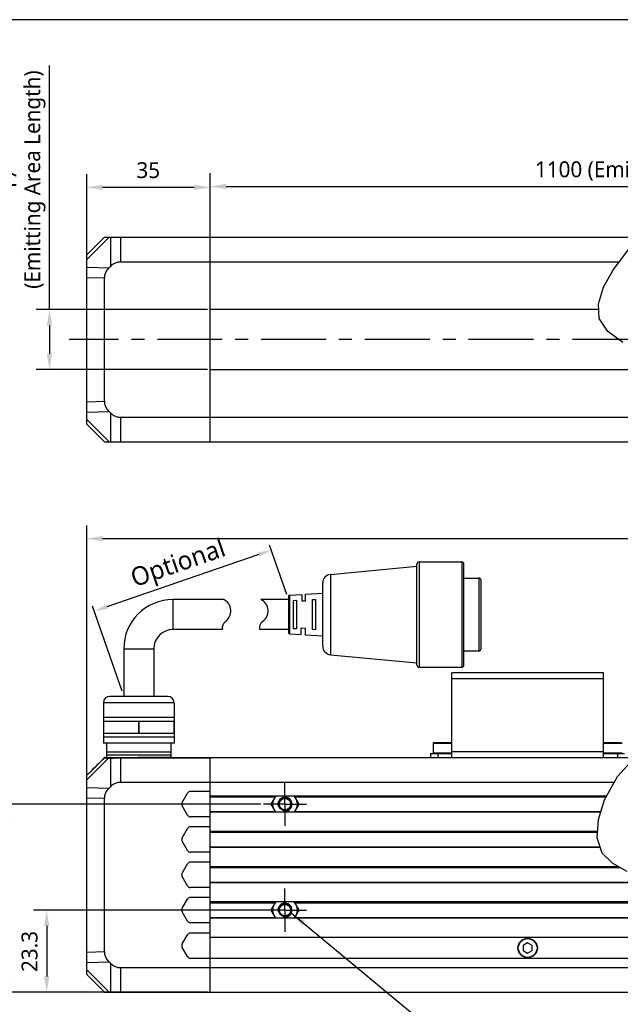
# Model space of a CAD drawing. Header units: millimetres. Extents: x -25 to 531, y 144 to 427.
# Tile 4 of 10: x 95 to 209, y 241 to 427. Entities that reach past the tile are written whole.
import ezdxf

# ---------------------------------------------------------------- set-up
doc = ezdxf.new("R2010")
doc.units = ezdxf.units.MM
doc.header["$LTSCALE"] = 32.67
doc.header["$PDMODE"] = 3
doc.header["$PDSIZE"] = 8
doc.linetypes.add('CENTER', pattern=[0.6, 0.375, -0.075, 0.075, -0.075])
doc.layers.get('0').update_dxf_attribs({"linetype": 'CONTINUOUS'})
doc.layers.get('Defpoints').update_dxf_attribs({"linetype": 'CONTINUOUS'})
for name, color, linetype in [('00_COMPONENTS', 7, 'CONTINUOUS'), ('03_ALL_AXES', 7, 'CONTINUOUS'), ('3_ALL_AXES', 7, 'CONTINUOUS'), ('50_ALL_DETAILS', 7, 'CONTINUOUS'), ('51__DRAFT_DIMS', 7, 'CONTINUOUS')]:
    doc.layers.add(name, color=color, linetype=linetype)
doc.layers.add('标注', color=3, linetype='CONTINUOUS', lineweight=25)
doc.layers.add('粗实线', color=7, linetype='CONTINUOUS', lineweight=30)
doc.styles.get("Standard").update_dxf_attribs({"font": 'Roboto-Regular.ttf'})
doc.dimstyles.new('CST Standard', dxfattribs={"dimtxt": 3.5, "dimasz": 2.5, "dimexe": 1, "dimexo": 1, "dimgap": 0.6, "dimtad": 1, "dimtoh": 1, "dimdsep": 46, "dimtxsty": 'STANDARD', "dimcen": -2.5, "dimdle": 5, "dimadec": 1, "dimazin": 2, "dimtfac": 1, "dimtofl": 0, "dimtmove": 0, "dimatfit": 0, "dimfxl": 1, "dimtolj": 1, "dimarcsym": 0})
doc.dimstyles.new('DIMSTYLE_1', dxfattribs={"dimtxt": 3, "dimasz": 3, "dimexe": 2.5, "dimexo": 0.5, "dimgap": 0.75, "dimtad": 1, "dimlfac": 1.5, "dimdsep": 46, "dimtxsty": 'STANDARD', "dimblk": '_FILLED', "dimblk1": '_FILLED', "dimblk2": '_FILLED', "dimcen": 0.09, "dimclrt": 3, "dimazin": 2, "dimtp": 0.8, "dimtm": 0.8, "dimtfac": 1, "dimtofl": 0, "dimtmove": 0, "dimatfit": 3, "dimldrblk": '_FILLED', "dimfxl": 1, "dimtolj": 1, "dimarcsym": 0})
doc.dimstyles.new('DIMSTYLE_2', dxfattribs={"dimtxt": 3, "dimasz": 3, "dimexe": 2.5, "dimexo": 0.5, "dimgap": 0.75, "dimtad": 1, "dimlfac": 1.5, "dimdsep": 46, "dimtxsty": 'STANDARD', "dimblk": '_FILLED', "dimblk1": '_FILLED', "dimblk2": '_FILLED', "dimcen": 0.09, "dimclrt": 3, "dimazin": 2, "dimtp": 0.3, "dimtm": 0.3, "dimtfac": 1, "dimtofl": 0, "dimtmove": 0, "dimatfit": 3, "dimldrblk": '_FILLED', "dimfxl": 1, "dimtolj": 1, "dimarcsym": 0})
doc.dimstyles.new('DIMSTYLE_4', dxfattribs={"dimtxt": 3, "dimasz": 3, "dimexe": 2.5, "dimexo": 0.5, "dimgap": 0.75, "dimtad": 1, "dimlfac": 1.5, "dimdsep": 46, "dimtxsty": 'STANDARD', "dimblk": '_FILLED', "dimblk1": '_FILLED', "dimblk2": '_FILLED', "dimcen": 0.09, "dimclrt": 3, "dimazin": 2, "dimtp": 0.2, "dimtm": 0.2, "dimtfac": 1, "dimtofl": 0, "dimtmove": 0, "dimatfit": 3, "dimldrblk": '_FILLED', "dimfxl": 1, "dimtolj": 1, "dimarcsym": 0})
doc.dimstyles.get("Standard").update_dxf_attribs({"dimtxt": 3, "dimasz": 3, "dimexe": 2.5, "dimexo": 0.5, "dimtad": 1, "dimdsep": 46, "dimtxsty": 'STANDARD', "dimblk": '_FILLED', "dimblk1": '_FILLED', "dimblk2": '_FILLED', "dimcen": 0.09, "dimclrt": 3, "dimazin": 2, "dimtol": 1, "dimtp": 0.01, "dimtm": 0.01, "dimtfac": 1, "dimtofl": 0, "dimtmove": 0, "dimatfit": 3, "dimldrblk": '_FILLED', "dimfxl": 1, "dimtolj": 1, "dimarcsym": 0})

# ---------------------------------------------------------------- blocks, each defined once
blk = doc.blocks.new('_FILLED')
at = {"color": 0, "linetype": 'ByBlock'}
blk.add_solid([(0, 0), (-1, 0.167), (-1, -0.167)], dxfattribs=at)
blk = doc.blocks.new('*D1')
at = {"layer": '51__DRAFT_DIMS', "color": 0, "lineweight": -2}
for p, q in [((108.05, 280.2), (108.05, 331.16)), ((328.7, 280.2), (328.7, 331.16)), ((111.05, 328.66), (325.7, 328.66))]:
    blk.add_line(p, q, dxfattribs=at)
at = {"layer": 'Defpoints', "color": 0}
for p in [(328.7, 328.66), (108.05, 279.7), (328.7, 279.7)]:
    blk.add_point(p, dxfattribs=at)
at = {"layer": '51__DRAFT_DIMS', "color": 0, "linetype": 'ByBlock', "lineweight": -2, "xscale": 3, "yscale": 3, "zscale": 3, "rotation": 180}
blk.add_blockref('_FILLED', (108.05, 328.66), dxfattribs=at)
at = {"layer": '51__DRAFT_DIMS', "color": 0, "linetype": 'ByBlock', "lineweight": -2, "xscale": 3, "yscale": 3, "zscale": 3}
blk.add_blockref('_FILLED', (328.7, 328.66), dxfattribs=at)
at = {"layer": '51__DRAFT_DIMS', "color": 3, "insert": (218.37, 333.41), "char_height": 3, "attachment_point": 2, "line_spacing_factor": 0.9}
blk.add_mtext('\\A1;\\A1;1170', dxfattribs=at)
blk = doc.blocks.new('*D7')
at = {"layer": '51__DRAFT_DIMS', "color": 0, "lineweight": -2}
for p, q in [((101.01, 371.92), (101.01, 418.06)), ((130.88, 371.92), (98.51, 371.92)), ((101.01, 368.92), (101.01, 363.59)), ((130.88, 360.59), (98.51, 360.59))]:
    blk.add_line(p, q, dxfattribs=at)
at = {"layer": 'Defpoints', "color": 0}
for p in [(131.38, 371.92), (101.01, 360.59), (131.38, 360.59)]:
    blk.add_point(p, dxfattribs=at)
at = {"layer": '51__DRAFT_DIMS', "color": 0, "linetype": 'ByBlock', "lineweight": -2, "xscale": 3, "yscale": 3, "zscale": 3}
for p, rotation in [((101.01, 371.92), 90), ((101.01, 360.59), 270)]:
    blk.add_blockref('_FILLED', p, dxfattribs=dict(at, rotation=rotation))
at = {"layer": '51__DRAFT_DIMS', "color": 3, "insert": (91.76, 396.49), "char_height": 3, "attachment_point": 2, "rotation": 90, "line_spacing_factor": 0.9}
blk.add_mtext('\\A1;\\A1;17 \\P(Emitting Area Length)', dxfattribs=at)
blk = doc.blocks.new('*D8')
at = {"layer": '51__DRAFT_DIMS', "color": 0, "lineweight": -2}
for p, q in [((131.38, 381.42), (131.38, 397.68)), ((305.36, 381.42), (305.36, 397.68)), ((134.38, 395.18), (302.36, 395.18))]:
    blk.add_line(p, q, dxfattribs=at)
at = {"layer": 'Defpoints', "color": 0}
for p in [(305.36, 395.18), (131.38, 380.92), (305.36, 380.92)]:
    blk.add_point(p, dxfattribs=at)
at = {"layer": '51__DRAFT_DIMS', "color": 0, "linetype": 'ByBlock', "lineweight": -2, "xscale": 3, "yscale": 3, "zscale": 3, "rotation": 180}
blk.add_blockref('_FILLED', (131.38, 395.18), dxfattribs=at)
at = {"layer": '51__DRAFT_DIMS', "color": 0, "linetype": 'ByBlock', "lineweight": -2, "xscale": 3, "yscale": 3, "zscale": 3}
blk.add_blockref('_FILLED', (305.36, 395.18), dxfattribs=at)
at = {"layer": '51__DRAFT_DIMS', "color": 3, "insert": (218.37, 399.93), "char_height": 3, "attachment_point": 2, "line_spacing_factor": 0.9}
blk.add_mtext('\\A1;\\A1;1100 (Emitting Area Length)', dxfattribs=at)
blk = doc.blocks.new('*D9')
at = {"layer": '51__DRAFT_DIMS', "color": 0, "lineweight": -2}
for p, q in [((108.05, 378.5), (108.05, 397.53)), ((131.38, 381.42), (131.38, 397.53)), ((111.05, 395.03), (128.38, 395.03))]:
    blk.add_line(p, q, dxfattribs=at)
at = {"layer": 'Defpoints', "color": 0}
for p in [(131.38, 395.03), (131.38, 380.92), (108.05, 378)]:
    blk.add_point(p, dxfattribs=at)
at = {"layer": '51__DRAFT_DIMS', "color": 0, "linetype": 'ByBlock', "lineweight": -2, "xscale": 3, "yscale": 3, "zscale": 3, "rotation": 180}
blk.add_blockref('_FILLED', (108.05, 395.03), dxfattribs=at)
at = {"layer": '51__DRAFT_DIMS', "color": 0, "linetype": 'ByBlock', "lineweight": -2, "xscale": 3, "yscale": 3, "zscale": 3}
blk.add_blockref('_FILLED', (131.38, 395.03), dxfattribs=at)
at = {"layer": '51__DRAFT_DIMS', "color": 3, "insert": (119.68, 399.78), "char_height": 3, "attachment_point": 2, "line_spacing_factor": 0.9}
blk.add_mtext('\\A1;35', dxfattribs=at)
blk = doc.blocks.new('*D10')
at = {"layer": '51__DRAFT_DIMS', "color": 0, "lineweight": -2}
for p, q in [((141.55, 258.49), (97.99, 258.49)), ((100.49, 255.49), (100.49, 245.96)), ((130.88, 242.96), (97.99, 242.96))]:
    blk.add_line(p, q, dxfattribs=at)
at = {"layer": 'Defpoints', "color": 0}
for p in [(142.05, 258.49), (100.49, 242.96), (131.38, 242.96)]:
    blk.add_point(p, dxfattribs=at)
at = {"layer": '51__DRAFT_DIMS', "color": 0, "linetype": 'ByBlock', "lineweight": -2, "xscale": 3, "yscale": 3, "zscale": 3}
for p, rotation in [((100.49, 258.49), 90), ((100.49, 242.96), 270)]:
    blk.add_blockref('_FILLED', p, dxfattribs=dict(at, rotation=rotation))
at = {"layer": '51__DRAFT_DIMS', "color": 3, "insert": (95.74, 250.67), "char_height": 3, "attachment_point": 2, "rotation": 90, "line_spacing_factor": 0.9}
blk.add_mtext('\\A1;23.3', dxfattribs=at)
blk = doc.blocks.new('*D11')
at = {"layer": '51__DRAFT_DIMS', "color": 0, "lineweight": -2}
for p, q in [((140.93, 278.49), (91, 278.49)), ((93.5, 275.49), (93.5, 245.96)), ((130.88, 242.96), (91, 242.96))]:
    blk.add_line(p, q, dxfattribs=at)
at = {"layer": 'Defpoints', "color": 0}
for p in [(141.43, 278.49), (93.5, 242.96), (131.38, 242.96)]:
    blk.add_point(p, dxfattribs=at)
at = {"layer": '51__DRAFT_DIMS', "color": 0, "linetype": 'ByBlock', "lineweight": -2, "xscale": 3, "yscale": 3, "zscale": 3}
for p, rotation in [((93.5, 278.49), 90), ((93.5, 242.96), 270)]:
    blk.add_blockref('_FILLED', p, dxfattribs=dict(at, rotation=rotation))
at = {"layer": '51__DRAFT_DIMS', "color": 3, "insert": (88.75, 260.68), "char_height": 3, "attachment_point": 2, "rotation": 90, "line_spacing_factor": 0.9}
blk.add_mtext('\\A1;53.3', dxfattribs=at)
blk = doc.blocks.new('*D14')
at = {"layer": 'Defpoints', "color": 0}
for p in [(146.17, 317.15), (109.5, 314.96), (115.05, 298.87)]:
    blk.add_point(p, dxfattribs=at)
at = {"layer": '标注', "color": 0, "linetype": 'Continuous', "lineweight": -2, "ltscale": 3}
for p, q in [((145.85, 318.1), (142.62, 327.45)), ((140.59, 325.69), (111.86, 315.78)), ((114.73, 299.82), (109.17, 315.91))]:
    blk.add_line(p, q, dxfattribs=at)
at = {"layer": '标注', "color": 0}
for points in [[(140.72, 325.29), (140.45, 326.08), (142.95, 326.5)], [(111.73, 316.17), (112, 315.38), (109.5, 314.96)]]:
    blk.add_solid(points, dxfattribs=at)
at = {"layer": '标注', "color": 7, "insert": (125.46, 323.59), "char_height": 3.5, "attachment_point": 5, "rotation": 19.0364}
blk.add_mtext('\\A1;Optional', dxfattribs=at)

msp = doc.modelspace()

# ---------------------------------------------------------------- linework, layer by layer
at = {"color": 7}
msp.add_line((531.0131, 426.6945), (-25.0005, 426.6945), dxfattribs=at)
at = {"color": 4}
for p, q in [((207.4912, 379.3393), (210.4195, 383.2783)), ((205.7397, 376.1466), (207.4912, 379.3393)), ((204.7712, 373.0472), (205.7397, 376.1466)), ((204.9104, 370.2649), (204.7712, 373.0472)), ((206.5482, 367.7796), (204.9104, 370.2649)), ((209.3998, 365.7364), (206.5482, 367.7796)), ((208.3746, 283.7175), (211.4588, 287.1046)), ((205.9112, 279.3125), (208.3746, 283.7175)), ((204.7449, 275.6312), (205.9112, 279.3125)), ((204.5237, 272.1518), (204.7449, 275.6312)), ((205.495, 269.239), (204.5237, 272.1518)), ((207.4829, 267.3087), (205.495, 269.239)), ((210.185, 265.8067), (207.4829, 267.3087))]:
    msp.add_line(p, q, dxfattribs=at)
msp.add_line((111.2088, 297.6567), (111.2088, 290.0336))
at = {"layer": '00_COMPONENTS', "color": 7}
for p, q in [((108.0511, 382.2569), (111.3844, 385.5903)), ((111.3844, 385.5903), (212.5659, 385.5903)), ((131.3844, 346.9236), (131.3844, 385.5903)), ((108.0511, 350.2569), (108.0511, 382.2569)), ((112.5313, 380.0941), (112.2677, 379.8379)), ((114.4197, 380.9236), (208.669, 380.9236)), ((111.3844, 354.6068), (111.3844, 377.9071)), ((204.8274, 371.9236), (131.3844, 371.9236)), ((131.3844, 360.5903), (219.4222, 360.5903)), ((112.2677, 352.676), (112.5313, 352.4197)), ((114.4197, 351.5903), (216.2299, 351.5903)), ((108.0511, 350.2569), (111.3844, 346.9236)), ((111.3844, 346.9236), (211.2038, 346.9236)), ((177.0511, 287.2934), (177.0511, 303.2934)), ((205.7177, 303.2934), (177.0511, 303.2934)), ((179.7844, 303.361), (179.7177, 303.2943)), ((179.7844, 303.361), (181.651, 303.361)), ((181.651, 303.361), (181.7177, 303.2943)), ((201.1177, 303.361), (201.0511, 303.2943)), ((201.1177, 303.361), (202.9844, 303.361)), ((202.9844, 303.361), (203.0511, 303.2943)), ((205.7177, 287.2934), (205.7177, 303.2934)), ((173.5511, 290.0268), (173.5511, 288.1601)), ((177.0511, 290.0934), (173.6177, 290.0934)), ((209.1511, 290.0934), (205.7177, 290.0934)), ((111.5185, 287.2934), (211.8322, 287.2934)), ((111.8156, 287.85), (123.9511, 287.85)), ((115.792, 287.2934), (116.481, 287.3056)), ((116.481, 287.3056), (117.7177, 287.3268)), ((123.9511, 287.3268), (117.7177, 287.3268)), ((123.9511, 287.2934), (123.9511, 287.3268)), ((131.3844, 242.9601), (131.3844, 287.2934)), ((173.0511, 288.0934), (173.0511, 287.2934)), ((173.0511, 288.0934), (177.0511, 288.0934)), ((205.7177, 288.0934), (209.7177, 288.0934)), ((108.0511, 246.2934), (108.0511, 283.9601)), ((108.0511, 283.9601), (108.0907, 283.9601)), ((112.5313, 281.7973), (112.2677, 281.5411)), ((114.4197, 282.6268), (207.7646, 282.6268)), ((131.3844, 280.8934), (127.6651, 280.8934)), ((111.3844, 250.6433), (111.3844, 279.6103)), ((126.087, 278.8268), (127.0878, 280.5601)), ((206.3106, 280.0268), (131.3844, 280.0268)), ((143.7155, 280.0268), (142.8302, 278.4934)), ((148.2188, 278.4934), (147.3335, 280.0268)), ((127.0878, 276.4268), (126.087, 278.1601)), ((142.8302, 278.4934), (143.7155, 276.9601)), ((147.3335, 276.9601), (148.2188, 278.4934)), ((131.3844, 276.0934), (127.6651, 276.0934)), ((205.1659, 276.9601), (131.3844, 276.9601)), ((126.087, 272.1601), (127.0878, 273.8934)), ((131.3844, 274.2268), (127.6651, 274.2268)), ((204.6005, 273.3601), (131.3844, 273.3601)), ((127.0878, 269.7601), (126.087, 271.4934)), ((205.1434, 270.2934), (131.3844, 270.2934)), ((131.3844, 269.4268), (127.6651, 269.4268)), ((126.087, 265.4934), (127.0878, 267.2268)), ((131.3844, 267.5601), (127.6651, 267.5601)), ((208.5897, 266.6934), (131.3844, 266.6934)), ((127.0878, 263.0934), (126.087, 264.8268)), ((131.3844, 262.7601), (127.6651, 262.7601)), ((214.5519, 263.6268), (131.3844, 263.6268)), ((126.087, 258.8268), (127.0878, 260.5601)), ((131.3844, 260.8934), (127.6651, 260.8934)), ((219.1447, 260.0268), (131.3844, 260.0268)), ((143.7155, 260.0268), (142.8302, 258.4934)), ((148.2188, 258.4934), (147.3335, 260.0268)), ((127.0878, 256.4268), (126.087, 258.1601)), ((220.8054, 256.9601), (131.3844, 256.9601)), ((142.8302, 258.4934), (143.7155, 256.9601)), ((147.3335, 256.9601), (148.2188, 258.4934)), ((131.3844, 256.0934), (127.6651, 256.0934)), ((126.087, 252.0934), (127.0878, 253.8268)), ((131.3844, 254.1601), (127.6651, 254.1601)), ((221.3042, 253.2934), (131.3844, 253.2934)), ((127.0878, 249.6934), (126.087, 251.4268)), ((191.3844, 252.2918), (190.5511, 251.8107)), ((190.5511, 251.8107), (190.5511, 250.8484)), ((192.2177, 251.8107), (191.3844, 252.2918)), ((192.2177, 250.8484), (192.2177, 251.8107)), ((220.6383, 249.3601), (127.6651, 249.3601)), ((190.5511, 250.8484), (191.3844, 250.3673)), ((191.3844, 250.3673), (192.2177, 250.8484)), ((112.2677, 248.7125), (112.5313, 248.4562)), ((114.4197, 247.6268), (219.967, 247.6268)), ((108.0511, 246.2934), (111.3844, 242.9601)), ((111.3844, 242.9601), (216.5645, 242.9601))]:
    msp.add_line(p, q, dxfattribs=at)
at = {"layer": '00_COMPONENTS', "color": 4}
for p, q in [((108.0511, 381.3736), (112.2677, 385.5903)), ((112.5313, 385.5903), (112.5313, 380.0941)), ((114.4197, 385.5903), (114.4197, 380.9236)), ((108.0511, 379.9548), (112.2677, 379.8379)), ((108.0511, 377.9995), (111.3844, 377.9071)), ((108.0511, 354.5143), (111.3844, 354.6068)), ((108.0511, 352.5591), (112.2677, 352.676)), ((112.5313, 352.4197), (112.5313, 346.9236)), ((114.4197, 351.5903), (114.4197, 346.9236)), ((108.0511, 351.1403), (112.2677, 346.9236)), ((179.8844, 303.361), (179.8844, 303.2934)), ((181.5511, 303.361), (181.5511, 303.2934)), ((201.2177, 303.361), (201.2177, 303.2934)), ((202.8844, 303.361), (202.8844, 303.2934)), ((205.7177, 302.1601), (177.0511, 302.1601)), ((173.5511, 290.0268), (177.0511, 290.0268)), ((177.0511, 288.4268), (205.7177, 288.4268)), ((205.7177, 290.0268), (209.2177, 290.0268)), ((111.3818, 287.2333), (110.7009, 286.5563)), ((111.3774, 287.2352), (111.3818, 287.2333)), ((111.521, 287.2934), (111.5038, 287.2927)), ((111.5468, 287.2285), (111.5978, 287.2272)), ((112.1785, 287.21), (112.5313, 287.21)), ((112.5313, 287.21), (112.5313, 281.7973)), ((113.4452, 287.2287), (113.7383, 287.2319)), ((114.1727, 287.2349), (114.2938, 287.2353)), ((114.2938, 287.2353), (114.4197, 287.2349)), ((114.4197, 287.2934), (114.4197, 282.6268)), ((114.4197, 287.2349), (131.3844, 287.2349)), ((177.0511, 288.1601), (173.5511, 288.1601)), ((174.3844, 288.0934), (174.3844, 287.2934)), ((209.2177, 288.1601), (205.7177, 288.1601)), ((208.3844, 288.0934), (208.3844, 287.2934)), ((108.4877, 284.355), (108.0907, 283.9601)), ((108.0511, 281.658), (112.2677, 281.5411)), ((108.0511, 279.7027), (111.3844, 279.6103)), ((131.3844, 279.8934), (143.6385, 279.8934)), ((147.4105, 279.8934), (206.2361, 279.8934)), ((131.3844, 277.0934), (143.6385, 277.0934)), ((147.4105, 277.0934), (205.2081, 277.0934)), ((131.3844, 273.2268), (204.592, 273.2268)), ((131.3844, 270.4268), (205.0989, 270.4268)), ((131.3844, 266.5601), (208.8296, 266.5601)), ((131.3844, 263.7601), (214.3141, 263.7601)), ((131.3844, 259.8934), (143.6385, 259.8934)), ((147.4105, 259.8934), (219.2433, 259.8934)), ((131.3844, 257.0934), (143.6385, 257.0934)), ((147.4105, 257.0934), (220.7658, 257.0934)), ((108.0511, 250.5508), (111.3844, 250.6433)), ((108.0511, 248.5956), (112.2677, 248.7125)), ((112.5313, 248.4562), (112.5313, 242.9601)), ((114.4197, 247.6268), (114.4197, 242.9601)), ((108.0511, 247.1768), (112.2677, 242.9601))]:
    msp.add_line(p, q, dxfattribs=at)
at = {"layer": '00_COMPONENTS', "color": 7}
for points in [[(112.2677, 379.8379), (112.1189, 379.6822), (111.9845, 379.5251), (111.8646, 379.3666), (111.7598, 379.2063), (111.6694, 379.0446), (111.592, 378.8826), (111.5273, 378.7206), (111.4755, 378.5582), (111.4354, 378.3957), (111.4067, 378.233), (111.3897, 378.0702), (111.3844, 377.9071)], [(114.4197, 380.9236), (114.262, 380.9187), (114.1042, 380.9028), (113.9463, 380.8758), (113.7882, 380.8383), (113.63, 380.7897), (113.4718, 380.729), (113.3133, 380.6562), (113.1548, 380.5713), (112.9972, 380.4728), (112.841, 380.3602), (112.6856, 380.234), (112.5313, 380.0941)], [(111.3844, 354.6068), (111.3897, 354.4437), (111.4067, 354.2808), (111.4354, 354.1181), (111.4755, 353.9555), (111.5273, 353.7932), (111.592, 353.6311), (111.6694, 353.4692), (111.7598, 353.3075), (111.8647, 353.1473), (111.9845, 352.9888), (112.1189, 352.8317), (112.2677, 352.676)], [(112.5313, 352.4197), (112.6856, 352.2799), (112.841, 352.1537), (112.9972, 352.041), (113.1548, 351.9425), (113.3133, 351.8576), (113.4718, 351.7849), (113.63, 351.7242), (113.7882, 351.6756), (113.9463, 351.638), (114.1042, 351.6111), (114.262, 351.5952), (114.4197, 351.5903)], [(111.3774, 287.2352), (111.1712, 287.03), (110.7908, 286.6514), (110.4064, 286.2689), (110.0181, 285.8825), (109.6258, 285.4921), (109.2296, 285.0977), (108.8293, 284.6993), (108.0867, 283.9601)], [(112.2677, 281.5411), (112.1189, 281.3853), (111.9845, 281.2282), (111.8646, 281.0697), (111.7598, 280.9095), (111.6694, 280.7478), (111.592, 280.5858), (111.5273, 280.4238), (111.4755, 280.2614), (111.4354, 280.0989), (111.4067, 279.9362), (111.3897, 279.7733), (111.3844, 279.6103)], [(114.4197, 282.6268), (114.262, 282.6219), (114.1042, 282.6059), (113.9463, 282.579), (113.7882, 282.5414), (113.63, 282.4929), (113.4718, 282.4321), (113.3133, 282.3594), (113.1548, 282.2745), (112.9972, 282.176), (112.841, 282.0634), (112.6856, 281.9371), (112.5313, 281.7973)], [(111.3844, 250.6433), (111.3897, 250.4802), (111.4067, 250.3173), (111.4354, 250.1546), (111.4755, 249.992), (111.5273, 249.8297), (111.592, 249.6677), (111.6694, 249.5057), (111.7598, 249.344), (111.8647, 249.1838), (111.9845, 249.0253), (112.1189, 248.8682), (112.2677, 248.7125)], [(112.5313, 248.4562), (112.6856, 248.3164), (112.841, 248.1902), (112.9972, 248.0775), (113.1548, 247.979), (113.3133, 247.8941), (113.4718, 247.8214), (113.63, 247.7607), (113.7882, 247.7121), (113.9463, 247.6745), (114.1042, 247.6476), (114.262, 247.6317), (114.4197, 247.6268)]]:
    msp.add_lwpolyline(points, dxfattribs=at)
at = {"layer": '00_COMPONENTS', "color": 4}
for points in [[(108.0511, 283.0772), (108.7691, 283.7957), (109.4751, 284.5023), (110.169, 285.1971), (110.8509, 285.8799), (111.5207, 286.5509), (112.1785, 287.21)], [(110.7009, 286.5563), (110.3502, 286.2075), (109.9931, 285.8524), (109.6292, 285.4904), (109.2571, 285.1203), (108.4877, 284.355)], [(111.5038, 287.2927), (111.4867, 287.2903), (111.4699, 287.2864), (111.4535, 287.281), (111.4377, 287.2742), (111.4224, 287.2659), (111.408, 287.2563), (111.3944, 287.2454), (111.3818, 287.2333)], [(111.3818, 287.2333), (111.4164, 287.2331), (111.4557, 287.2318), (111.4992, 287.23), (111.5468, 287.2285)], [(111.5978, 287.2272), (111.7061, 287.2239), (111.7628, 287.2224)], [(111.7628, 287.2224), (111.8791, 287.2188), (111.9384, 287.2172), (111.998, 287.2154), (112.0581, 287.2134), (112.1183, 287.2115), (112.1785, 287.21)], [(112.2918, 287.2934), (112.2771, 287.2923), (112.2626, 287.289), (112.2484, 287.2835), (112.2347, 287.2759), (112.2217, 287.2663), (112.2094, 287.2547), (112.198, 287.2414), (112.1877, 287.2264), (112.1785, 287.21)], [(112.6446, 287.2934), (112.6299, 287.2923), (112.6154, 287.289), (112.6012, 287.2835), (112.5875, 287.2759), (112.5744, 287.2663), (112.5621, 287.2547), (112.5508, 287.2414), (112.5404, 287.2264), (112.5313, 287.21)], [(112.5313, 287.21), (112.6363, 287.2132), (112.7411, 287.2158)], [(112.7411, 287.2158), (113.0494, 287.2224), (113.15, 287.2242), (113.2493, 287.2258), (113.3473, 287.2273), (113.4452, 287.2287)], [(113.7383, 287.2319), (113.8408, 287.2327), (113.9461, 287.2332), (114.1727, 287.2349)]]:
    msp.add_lwpolyline(points, dxfattribs=at)
at = {"layer": '00_COMPONENTS', "color": 7}
for centre, radius in [((145.5245, 278.4934), 1.214), ((145.5245, 278.4934), 1.0807), ((145.5245, 258.4934), 1.214), ((145.5245, 258.4934), 1.0807), ((191.3844, 251.3268), 1.8333)]:
    msp.add_circle(centre, radius, dxfattribs=at)
at = {"layer": '00_COMPONENTS', "color": 4}
msp.add_circle((191.3844, 251.3268), 1.7667, dxfattribs=at)
at = {"layer": '00_COMPONENTS', "color": 7}
for centre, radius, start, end in [((173.6177, 290.0268), 0.0667, 90, 180), ((111.5185, 287.0934), 0.2, 90, 134.857893), ((173.6177, 288.1601), 0.0667, 180, 270), ((127.6651, 280.2268), 0.6667, 90, 150), ((145.5245, 278.4934), 2.3333, 138.90566, 221.09434), ((145.5245, 278.4934), 2.3333, 318.90566, 41.09434), ((126.6644, 278.4934), 0.6667, 150, 210), ((127.6651, 276.7601), 0.6667, 210, 270), ((127.6651, 273.5601), 0.6667, 90, 150), ((126.6644, 271.8268), 0.6667, 150, 210), ((127.6651, 270.0934), 0.6667, 210, 270), ((127.6651, 266.8934), 0.6667, 90, 150), ((126.6644, 265.1601), 0.6667, 150, 210), ((127.6651, 263.4268), 0.6667, 210, 270), ((127.6651, 260.2268), 0.6667, 90, 150), ((126.6644, 258.4934), 0.6667, 150, 210), ((145.5245, 258.4934), 2.3333, 138.90566, 221.09434), ((145.5245, 258.4934), 2.3333, 318.90566, 41.09434), ((127.6651, 256.7601), 0.6667, 210, 270), ((127.6651, 253.4934), 0.6667, 90, 150), ((126.6644, 251.7601), 0.6667, 150, 210), ((191.3844, 251.3268), 0.9333, 147.570648, 153.234499), ((191.3844, 251.3268), 0.9333, 87.023371, 93.565993), ((191.3844, 251.3268), 0.9333, 27.897168, 33.565993), ((127.6651, 250.0268), 0.6667, 210, 270), ((191.3844, 251.3268), 0.9333, 207.791836, 212.906766), ((191.3844, 251.3268), 0.9333, 267.574511, 272.906766), ((191.3844, 251.3268), 0.9333, 328.115076, 333.234499)]:
    msp.add_arc(centre, radius, start, end, dxfattribs=at)
at = {"layer": '00_COMPONENTS', "color": 4}
for centre in [(145.5245, 278.4934), (145.5245, 258.4934)]:
    msp.add_arc(centre, 1.3333, 255, 195, dxfattribs=at)
at = {"layer": '03_ALL_AXES', "color": 1, "linetype": 'CENTER'}
msp.add_line((329.6979, 366.2569), (104.72, 366.2569), dxfattribs=at)
at = {"layer": '3_ALL_AXES', "color": 1, "linetype": 'CENTER'}
for p, q in [((145.5245, 278.4934), (145.5245, 282.5741)), ((145.5245, 278.4934), (141.4438, 278.4934)), ((145.5245, 278.4934), (145.5245, 274.4128)), ((145.5245, 278.4934), (149.6052, 278.4934)), ((145.5245, 258.4934), (145.5245, 262.5741)), ((145.5245, 258.4934), (141.4438, 258.4934)), ((145.5245, 258.4934), (145.5245, 254.4128)), ((145.5245, 258.4934), (149.6052, 258.4934))]:
    msp.add_line(p, q, dxfattribs=at)
at = {"layer": '粗实线', "color": 7, "linetype": 'Continuous'}
for p, q in [((170.4456, 304.7774), (170.4456, 323.8681)), ((170.8502, 324.2726), (170.8502, 304.3728)), ((170.8502, 324.2726), (178.9405, 324.2726)), ((178.9405, 324.2726), (178.9405, 304.3728)), ((179.345, 304.7774), (179.345, 323.8681)), ((154.1114, 321.9055), (170.4456, 323.4636)), ((154.1114, 321.9055), (154.1114, 306.74)), ((152.647, 308.3507), (152.647, 320.2947)), ((179.345, 321.1995), (182.1766, 321.1995)), ((182.1766, 321.1995), (182.1766, 307.446)), ((182.5811, 307.8505), (182.5811, 320.795)), ((146.4023, 317.9776), (148.7636, 318.1252)), ((148.7636, 316.8606), (148.7636, 318.1251)), ((149.4108, 318.1656), (152.647, 318.3679)), ((149.4108, 316.876), (149.4108, 318.1656)), ((124.3556, 317.1543), (124.3556, 311.4911)), ((133.9592, 317.1543), (124.3556, 317.1543)), ((142.1542, 317.1543), (140.9901, 317.1543)), ((146.1747, 317.1543), (140.9973, 317.1543)), ((146.1747, 317.7354), (146.1747, 310.9101)), ((146.4023, 317.9776), (146.4023, 310.6679)), ((147.1468, 316.9925), (147.7928, 317.0329)), ((147.1468, 311.6529), (147.1468, 316.9925)), ((147.7928, 311.6126), (147.7928, 317.0329)), ((149.4108, 316.876), (148.7636, 316.8606)), ((150.7053, 317.1543), (151.3525, 317.1948)), ((150.7053, 311.4911), (150.7053, 317.1543)), ((151.3525, 311.4507), (151.3525, 317.1948)), ((133.6897, 311.4911), (124.3556, 311.4911)), ((146.1747, 311.4911), (140.7207, 311.4911)), ((142.1542, 311.4911), (140.7207, 311.4911)), ((146.4023, 310.6679), (148.6018, 310.5304)), ((147.7928, 311.6126), (147.1468, 311.6529)), ((148.6018, 310.5304), (148.6018, 311.7888)), ((148.6018, 311.7888), (149.4108, 311.7695)), ((149.4108, 310.4799), (149.4108, 311.7695)), ((151.3525, 311.4507), (150.7053, 311.4911)), ((149.4108, 310.4798), (152.647, 310.2776)), ((115.0517, 307.8505), (120.7149, 307.8505)), ((115.0517, 307.8505), (115.0517, 298.8702)), ((120.7149, 307.8505), (120.7149, 298.8702)), ((179.345, 307.446), (182.1766, 307.446)), ((154.1114, 306.74), (170.4456, 305.1819)), ((170.8502, 304.3728), (178.9405, 304.3728)), ((124.5578, 297.6567), (111.2088, 297.6567)), ((123.3402, 298.8702), (112.4264, 298.8702)), ((124.5578, 297.6567), (124.5578, 294.097)), ((124.5578, 294.8655), (111.2088, 294.8655)), ((124.5578, 294.097), (111.2088, 294.097)), ((117.8463, 294.097), (117.8463, 291.8317)), ((117.9203, 294.097), (117.9203, 291.8317)), ((124.5208, 294.097), (124.5208, 291.8317)), ((124.5578, 294.097), (124.5578, 291.8317)), ((124.5578, 291.8317), (111.2088, 291.8317)), ((124.5578, 291.144), (111.2088, 291.144)), ((124.5578, 291.8317), (124.5578, 290.0518)), ((124.5529, 290.0518), (111.2088, 290.0336)), ((111.8156, 290.0344), (111.8156, 287.2934)), ((123.9511, 288.3528), (111.8156, 288.3528)), ((123.9511, 290.0518), (123.9511, 287.2934))]:
    msp.add_line(p, q, dxfattribs=at)
for centre, radius, start, end in [((170.8502, 323.8681), 0.4045, 90, 180), ((178.9405, 323.8681), 0.4045, 0, 90), ((154.265, 320.2947), 1.6181, 95.448826, 180), ((182.1766, 320.795), 0.4045, 0, 90), ((124.3556, 307.8505), 9.3039, 90, 180), ((132.8685, 314.9861), 2.4271, 305.247507, 63.300507), ((139.8994, 314.9861), 2.4271, 305.247507, 63.300507), ((146.4174, 317.7354), 0.2427, 93.576334, 180), ((135.3, 311.7418), 1.6297, 129.238852, 188.848243), ((142.1405, 311.8147), 1.4563, 125.247507, 192.839588), ((124.3556, 307.8505), 3.6406, 90, 180), ((146.4174, 310.9101), 0.2427, 180, 266.423666), ((154.265, 308.3507), 1.6181, 180, 264.551174), ((182.1766, 307.8505), 0.4045, 270, 0), ((170.8502, 304.7774), 0.4045, 180, 270), ((178.9405, 304.7774), 0.4045, 270, 0), ((112.4224, 297.6567), 1.2135, 90, 180), ((123.3443, 297.6567), 1.2135, 0, 90)]:
    msp.add_arc(centre, radius, start, end, dxfattribs=at)

# ---------------------------------------------------------------- dimensions: what is measured, and where the dimension line sits
at = {"layer": '51__DRAFT_DIMS', "color": 4}
dim = msp.add_linear_dim(base=(101.0072, 360.5903), p1=(131.3844, 371.9236), p2=(131.3844, 360.5903), angle=270, text='\\A1;<> \\P(Emitting Area Length)', dimstyle='DIMSTYLE_4', override={"dimtxsty": 'STANDARD'}, dxfattribs=at)
dim.commit()
dim.dimension.update_dxf_attribs({"geometry": '*D7', "text_midpoint": (101.0072, 396.4933), "dimtype": 160})
for base, p1, p2, text, picture, middle in [((305.3646, 395.184), (131.3844, 380.9236), (305.3646, 380.9236), '\\A1;1100 (Emitting Area Length)', '*D8', (218.3745, 395.184)), ((328.6979, 328.6622), (108.0511, 279.7027), (328.6979, 279.7027), '\\A1;1170', '*D1', (218.3745, 328.6622))]:
    dim = msp.add_linear_dim(base=base, p1=p1, p2=p2, text=text, dimstyle='DIMSTYLE_1', override={"dimtxsty": 'STANDARD'}, dxfattribs=at)
    dim.commit()
    dim.dimension.update_dxf_attribs({"geometry": picture, "text_midpoint": middle, "dimtype": 160})
dim = msp.add_linear_dim(base=(131.3844, 395.0273), p1=(108.0511, 377.9995), p2=(131.3844, 380.9236), dimstyle='DIMSTYLE_2', dxfattribs=at)
dim.commit()
dim.dimension.update_dxf_attribs({"geometry": '*D9', "text_midpoint": (119.6796, 395.0273), "dimtype": 160})
for base, p1, dimstyle, picture, middle in [((93.5044, 242.9601), (141.4271, 278.4934), 'DIMSTYLE_2', '*D11', (93.5044, 260.6828)), ((100.487, 242.9601), (142.0519, 258.4934), 'DIMSTYLE_4', '*D10', (100.487, 250.6652))]:
    dim = msp.add_linear_dim(base=base, p1=p1, p2=(131.3844, 242.9601), angle=270, dimstyle=dimstyle, dxfattribs=at)
    dim.commit()
    dim.dimension.update_dxf_attribs({"geometry": picture, "text_midpoint": middle, "dimtype": 160})
at = {"layer": '标注', "color": 9, "ltscale": 3}
dim = msp.add_linear_dim(base=(109.4995, 314.9618), p1=(146.1747, 317.1543), p2=(115.0517, 298.8702), angle=199.036389, text='Optional', dimstyle='CST Standard', override={"dimlfac": 2, "dimclrt": 7}, dxfattribs=at)
dim.commit()
dim.dimension.update_dxf_attribs({"geometry": '*D14', "text_midpoint": (126.4206, 320.8003), "dimtype": 160})

# ---------------------------------------------------------------- leaders
at = {"layer": '50_ALL_DETAILS', "color": 4}
msp.add_leader([(146.7304, 257.9246), (176.2996, 233.4352), (181.2996, 233.4352)], dimstyle='STANDARD', override={"dimtad": 0}, dxfattribs=at)

doc.saveas('drawing.dxf')
